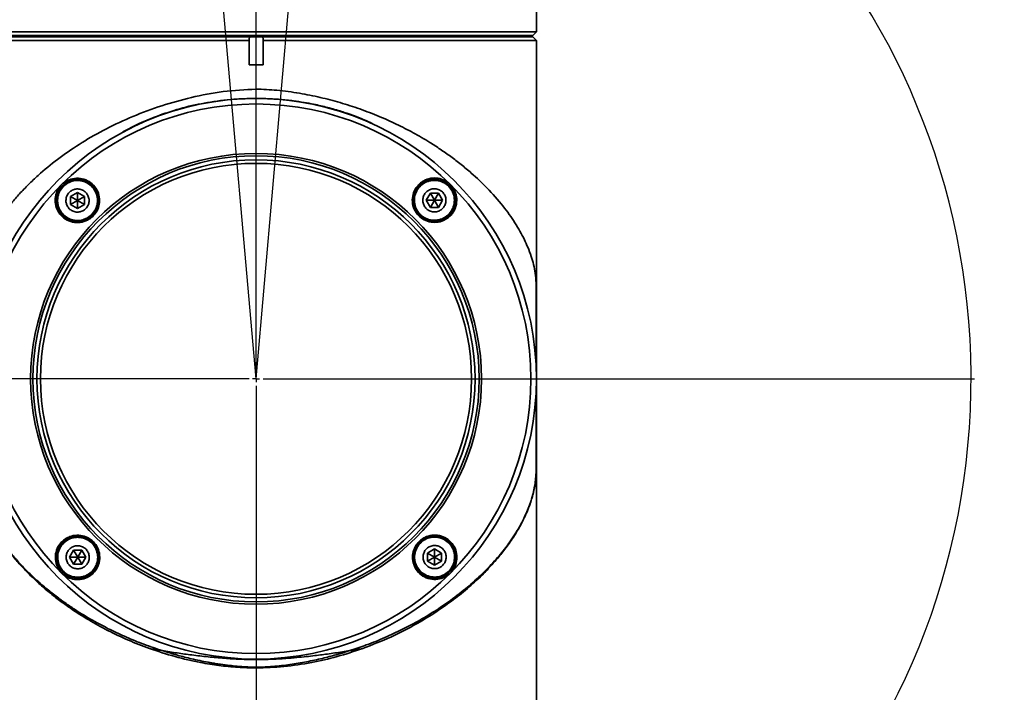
# Model space of a CAD drawing. Header units: millimetres. Extents: x 0 to 4200, y 0 to 2974.
# Tile 27 of 40: x 2157 to 2297, y 1663 to 1759. Entities that reach past the tile are written whole.
import ezdxf

# ---------------------------------------------------------------- set-up
doc = ezdxf.new("R2010")
doc.units = ezdxf.units.MM
doc.header["$LTSCALE"] = 10
doc.linetypes.add('CENTERX2', pattern=[20.32, 12.7, -2.54, 2.54, -2.54])
doc.layers.get('0').update_dxf_attribs({"lineweight": 18})
doc.layers.add('中心线层', color=6, linetype='CENTERX2', lineweight=25)
doc.layers.add('标注层', color=150, linetype='Continuous', lineweight=18)
doc.styles.add('SLDTEXTSTYLE1', font='txt')
doc.dimstyles.new('SLDDIMSTYLE0', dxfattribs={"dimtxt": 35, "dimasz": 40, "dimexe": 0, "dimexo": 0.0625, "dimgap": 8.75, "dimtad": 0, "dimtih": 1, "dimtoh": 1, "dimrnd": 1e-09, "dimzin": 12, "dimdsep": 46, "dimtxsty": 'SLDTEXTSTYLE1', "dimcen": 0, "dimdle": 80, "dimadec": 0, "dimazin": 3, "dimtfac": 1, "dimtdec": 3, "dimtofl": 0, "dimtmove": 0, "dimatfit": 3, "dimfxl": 1, "dimfrac": 2, "dimtolj": 1, "dimarcsym": 0})

# ---------------------------------------------------------------- blocks, each defined once
blk = doc.blocks.new('*X31')
at = {"layer": '标注层'}
blk.add_hatch(color=256, dxfattribs=at).paths.add_polyline_path([(3776.21, 2323.6), (3812.21, 2341.73), (3806.64, 2350.04)], flags=0)
for p, q in [((3776.21, 2323.6), (3897.88, 2405.22)), ((3897.88, 2405.22), (4028.05, 2405.22))]:
    blk.add_line(p, q, dxfattribs=at)
at = {"layer": '标注层', "char_height": 35, "attachment_point": 1, "style": 'SLDTEXTSTYLE1'}
for s, insert, width in [('%%C', (3907.88, 2450.34), 46.9274), ('1844', (3946.57, 2450.34), 185.3631)]:
    blk.add_mtext(s, dxfattribs=dict(at, insert=insert, width=width))
blk = doc.blocks.new('*X32')
at = {"layer": '标注层'}
blk.add_hatch(color=256, dxfattribs=at).paths.add_polyline_path([(2153.31, 1802.91), (2143.37, 1841.98), (2134.06, 1838.33)], flags=0)
for p, q in [((2019.79, 2143.54), (1909.99, 2143.54)), ((2153.31, 1802.91), (2019.79, 2143.54))]:
    blk.add_line(p, q, dxfattribs=at)
at = {"layer": '标注层', "char_height": 35, "attachment_point": 1, "style": 'SLDTEXTSTYLE1'}
for s, insert, width in [('%%C', (1909.99, 2188.66), 46.9274), ('204', (1948.69, 2188.66), 141.5642)]:
    blk.add_mtext(s, dxfattribs=dict(at, insert=insert, width=width))
blk = doc.blocks.new('SW_CENTERMARKSYMBOL_4')
at = {"layer": '中心线层', "color": 0}
for p, q in [((0, 1), (0, 102.5)), ((-1, 0), (-102.5, 0)), ((0, 0), (-0.5, 0)), ((0, 0), (0, 0.5)), ((0, 0), (0, -0.5)), ((0, 0), (0.5, 0)), ((1, 0), (102.5, 0)), ((0, -1), (0, -171.05))]:
    blk.add_line(p, q, dxfattribs=at)

msp = doc.modelspace()

# ---------------------------------------------------------------- linework, layer by layer
at = {"color": 7, "linetype": 'Continuous', "lineweight": 35}
for p, q in [((2230.527, 1757.452), (2230.527, 1760.95)), ((2150.552, 1757.452), (2230.527, 1757.452)), ((2230.028, 1756.952), (2230.339, 1757.265)), ((2230.339, 1757.265), (2230.527, 1757.452)), ((2189.534, 1756.247), (2150.552, 1756.247)), ((2151.051, 1756.952), (2230.028, 1756.952)), ((2151.051, 1756.95), (2230.028, 1756.95)), ((2189.584, 1756.75), (2151.051, 1756.75)), ((2189.584, 1756.747), (2151.051, 1756.747)), ((2189.534, 1756.435), (2189.584, 1756.747)), ((2189.534, 1756.247), (2189.534, 1756.435)), ((2189.534, 1752.75), (2189.534, 1756.247)), ((2189.584, 1756.747), (2189.584, 1756.75)), ((2189.584, 1756.75), (2191.495, 1756.75)), ((2191.495, 1756.75), (2191.495, 1756.747)), ((2230.039, 1756.75), (2191.495, 1756.75)), ((2191.495, 1756.747), (2191.544, 1756.435)), ((2230.039, 1756.747), (2191.495, 1756.747)), ((2191.544, 1756.435), (2191.544, 1756.247)), ((2191.544, 1756.247), (2191.544, 1752.75)), ((2230.539, 1756.247), (2191.544, 1756.247)), ((2228.039, 1756.75), (2228.039, 1756.95)), ((2230.028, 1756.95), (2230.028, 1756.952)), ((2230.039, 1756.747), (2230.039, 1756.75)), ((2230.539, 1756.247), (2230.039, 1756.747)), ((2230.539, 1707.95), (2230.539, 1756.247)), ((2189.534, 1752.75), (2191.544, 1752.75)), ((2165.069, 1734.546), (2164.069, 1733.968)), ((2164.069, 1733.968), (2164.069, 1732.814)), ((2164.069, 1733.968), (2165.069, 1733.391)), ((2164.069, 1732.814), (2165.069, 1733.391)), ((2166.069, 1733.968), (2165.069, 1734.546)), ((2165.069, 1734.546), (2165.069, 1733.391)), ((2166.069, 1733.968), (2165.069, 1733.391)), ((2165.069, 1732.236), (2165.069, 1733.391)), ((2165.069, 1733.391), (2166.069, 1732.814)), ((2166.069, 1732.814), (2166.069, 1733.968)), ((2215.403, 1734.421), (2214.826, 1733.421)), ((2214.826, 1733.421), (2215.403, 1732.421)), ((2214.826, 1733.421), (2215.98, 1733.421)), ((2216.558, 1734.421), (2215.403, 1734.421)), ((2215.403, 1734.421), (2215.98, 1733.421)), ((2215.98, 1733.421), (2215.403, 1732.421)), ((2216.558, 1734.421), (2215.98, 1733.421)), ((2216.558, 1732.421), (2215.98, 1733.421)), ((2217.135, 1733.421), (2215.98, 1733.421)), ((2217.135, 1733.421), (2216.558, 1734.421)), ((2216.558, 1732.421), (2217.135, 1733.421)), ((2164.069, 1732.814), (2165.069, 1732.236)), ((2165.069, 1732.236), (2166.069, 1732.814)), ((2215.403, 1732.421), (2216.558, 1732.421)), ((2230.533, 1717.618), (2230.532, 1716.679)), ((2230.529, 1715.119), (2230.529, 1715.117)), ((2230.529, 1708.883), (2230.529, 1714.951)), ((2230.529, 1708.883), (2230.529, 1708.864)), ((2230.529, 1707.036), (2230.529, 1700.783)), ((2230.529, 1700.781), (2230.529, 1707.026)), ((2230.539, 1655.452), (2230.539, 1707.95)), ((2230.529, 1700.781), (2230.529, 1700.783)), ((2230.532, 1699.188), (2230.533, 1698.278)), ((2164.521, 1683.479), (2163.944, 1682.479)), ((2165.676, 1683.479), (2164.521, 1683.479)), ((2164.521, 1683.479), (2165.098, 1682.479)), ((2165.098, 1682.479), (2165.676, 1683.479)), ((2166.253, 1682.479), (2165.676, 1683.479)), ((2216.01, 1683.664), (2215.01, 1683.086)), ((2215.01, 1683.086), (2215.01, 1681.932)), ((2216.01, 1682.509), (2215.01, 1683.086)), ((2217.01, 1683.086), (2216.01, 1683.664)), ((2216.01, 1683.664), (2216.01, 1682.509)), ((2217.01, 1683.086), (2216.01, 1682.509)), ((2217.01, 1681.932), (2217.01, 1683.086)), ((2163.944, 1682.479), (2164.521, 1681.479)), ((2163.944, 1682.479), (2165.098, 1682.479)), ((2164.521, 1681.479), (2165.098, 1682.479)), ((2164.521, 1681.479), (2165.676, 1681.479)), ((2165.676, 1681.479), (2165.098, 1682.479)), ((2166.253, 1682.479), (2165.098, 1682.479)), ((2165.676, 1681.479), (2166.253, 1682.479)), ((2215.01, 1681.932), (2216.01, 1682.509)), ((2215.01, 1681.932), (2216.01, 1681.354)), ((2217.01, 1681.932), (2216.01, 1682.509)), ((2216.01, 1681.354), (2216.01, 1682.509)), ((2216.01, 1681.354), (2217.01, 1681.932))]:
    msp.add_line(p, q, dxfattribs=at)
for radius in [40, 39.22, 32.164, 31.833, 31.25, 30.75]:
    msp.add_circle((2190.539, 1707.95), radius, dxfattribs=at)
for start, end in [(0, 180), (180, 270)]:
    msp.add_arc((2190.539, 1707.95), 40, start, end, dxfattribs=at)
for points, knots in [([(2190.539, 1749.292), (2188.973, 1749.207), (2185.84, 1749.038), (2181.329, 1748.158), (2177.005, 1746.95), (2172.942, 1745.443), (2169.138, 1743.666), (2165.672, 1741.692), (2162.541, 1739.562), (2160.165, 1737.641), (2158.389, 1736.004), (2157.097, 1734.691), (2155.889, 1733.329), (2154.797, 1731.955), (2153.764, 1730.488), (2152.93, 1729.116), (2152.305, 1727.917), (2151.89, 1727.016), (2151.544, 1726.172), (2151.245, 1725.327), (2150.95, 1724.302), (2150.711, 1723.16), (2150.601, 1722.113), (2150.567, 1721.192), (2150.552, 1720.548), (2150.542, 1719.258), (2150.543, 1717.683), (2150.546, 1716.13), (2150.548, 1715.357), (2150.55, 1714.951)], [0, 0, 0, 0, 3.7074856, 7.4161876, 10.9937524, 14.737078, 18.4219836, 22.1138214, 25.8088288, 29.4978701, 31.5570099, 33.6351001, 35.676122, 37.8786385, 39.9663477, 42.4128559, 44.1622978, 45.4698033, 46.5836319, 48.0968851, 49.431651, 51.3758997, 53.3904318, 53.8698903, 54.3168072, 55.2403649, 57.0891204, 57.9686222, 58.9443972, 58.9443972, 58.9443972, 58.9443972]), ([(2230.529, 1714.951), (2230.531, 1715.836), (2230.536, 1717.368), (2230.535, 1719.146), (2230.53, 1720.152), (2230.521, 1720.86), (2230.491, 1721.933), (2230.383, 1723.042), (2230.146, 1724.244), (2229.797, 1725.465), (2229.353, 1726.649), (2228.633, 1728.241), (2227.529, 1730.216), (2225.759, 1732.692), (2223.664, 1735.072), (2221.595, 1737.039), (2219.827, 1738.52), (2218.349, 1739.652), (2216.855, 1740.704), (2215.088, 1741.849), (2213.014, 1743.06), (2210.602, 1744.297), (2208.062, 1745.438), (2205.387, 1746.47), (2202.571, 1747.378), (2199.694, 1748.142), (2196.68, 1748.739), (2193.614, 1749.179), (2191.532, 1749.256), (2190.539, 1749.292)], [0, 0, 0, 0, 2.1219739, 3.6755657, 4.1454055, 4.5998643, 5.5239371, 7.370825, 9.2173063, 11.0654646, 13.0916599, 14.7545885, 18.445809, 22.1196127, 26.1135469, 29.4802588, 31.4547818, 33.3421926, 35.142904, 36.8572594, 39.4151592, 41.8614886, 44.1986412, 46.7372211, 49.1981475, 51.5864061, 54.0185567, 56.5961241, 58.946036, 58.946036, 58.946036, 58.946036]), ([(2177.155, 1745.704), (2178.274, 1746.066), (2180.506, 1746.788), (2184.087, 1747.508), (2186.864, 1747.822), (2188.748, 1747.923), (2189.625, 1747.951), (2190.464, 1747.96), (2191.304, 1747.954), (2192.183, 1747.929), (2192.82, 1747.897), (2193.407, 1747.86), (2194.337, 1747.793), (2195.739, 1747.645), (2197.347, 1747.405), (2198.972, 1747.103), (2200.765, 1746.683), (2202.338, 1746.247), (2203.232, 1745.932), (2203.474, 1745.847)], [0, 0, 0, 0, 3.6032466, 7.1871762, 10.9730591, 11.8997612, 12.7629344, 13.5633046, 14.3734218, 15.2377234, 16.1570709, 16.2581077, 16.9790776, 18.9204281, 20.4426312, 21.8361812, 23.8865124, 26.0123906, 26.8036149, 26.8036149, 26.8036149, 26.8036149]), ([(2177.155, 1745.704), (2177.155, 1745.704), (2177.154, 1745.704), (2177.154, 1745.703), (2177.152, 1745.703), (2177.143, 1745.699), (2177.111, 1745.686), (2176.983, 1745.632), (2176.687, 1745.509), (2176.112, 1745.269), (2175.632, 1745.071), (2175.327, 1744.945)], [0, 0, 0, 0, 0.0001965, 0.0005893, 0.002066, 0.00736, 0.0276932, 0.1072713, 0.4219841, 0.9895937, 1.9786046, 1.9786046, 1.9786046, 1.9786046]), ([(2162.808, 1735.649), (2162.702, 1735.532), (2162.381, 1735.181), (2161.997, 1734.434), (2161.822, 1733.418), (2161.995, 1732.362), (2162.511, 1731.412), (2163.323, 1730.677), (2164.346, 1730.255), (2165.453, 1730.204), (2166.483, 1730.521), (2167.185, 1731.032), (2167.712, 1731.645), (2168.102, 1732.384), (2168.275, 1733.398), (2168.106, 1734.452), (2167.591, 1735.406), (2166.775, 1736.145), (2165.749, 1736.567), (2164.644, 1736.616), (2163.777, 1736.349), (2163.256, 1736.031), (2162.992, 1735.825), (2162.87, 1735.708), (2162.808, 1735.649)], [0, 0, 0, 0, 0.468107, 1.4127177, 2.4512477, 3.5047543, 4.5799508, 5.6753913, 6.7808405, 7.8795018, 8.9552152, 9.9418507, 10.4099867, 11.354735, 12.3880811, 13.4438309, 14.5269507, 15.6289207, 16.733356, 17.824204, 18.8927962, 19.3832868, 19.6343674, 19.8871893, 19.8871893, 19.8871893, 19.8871893]), ([(2167.191, 1731.271), (2167.075, 1731.165), (2166.722, 1730.844), (2165.986, 1730.482), (2165.009, 1730.337), (2164.016, 1730.521), (2163.122, 1731.031), (2162.44, 1731.824), (2162.064, 1732.809), (2162.045, 1733.859), (2162.362, 1734.797), (2162.791, 1735.372), (2163.293, 1735.836), (2163.915, 1736.216), (2164.87, 1736.437), (2165.863, 1736.342), (2166.791, 1735.917), (2167.537, 1735.198), (2168.004, 1734.259), (2168.124, 1733.212), (2167.883, 1732.196), (2167.485, 1731.573), (2167.221, 1731.302), (2167.191, 1731.271)], [0, 0, 0, 0, 0.4677156, 1.4127314, 2.3876452, 3.3881852, 4.4182095, 5.467558, 6.51808, 7.5526394, 8.5626355, 9.4147016, 9.6479899, 10.5928769, 11.5374575, 12.5295175, 13.5439154, 14.5813515, 15.6326996, 16.6806488, 17.7063904, 18.7006827, 18.8282989, 18.8282989, 18.8282989, 18.8282989]), ([(2162.219, 1733.391), (2162.231, 1733.59), (2162.263, 1734.108), (2162.591, 1734.902), (2163.227, 1735.637), (2164.075, 1736.12), (2165.034, 1736.295), (2165.998, 1736.143), (2166.856, 1735.68), (2167.513, 1734.96), (2167.856, 1734.153), (2167.942, 1733.413), (2167.864, 1732.674), (2167.55, 1731.88), (2166.91, 1731.145), (2166.062, 1730.662), (2165.103, 1730.487), (2164.14, 1730.639), (2163.28, 1731.102), (2162.627, 1731.822), (2162.271, 1732.629), (2162.234, 1733.17), (2162.219, 1733.391)], [0, 0, 0, 0, 0.5978462, 1.557909, 2.5179486, 3.4780243, 4.4380768, 5.3981372, 6.3581991, 7.3182358, 8.2782795, 8.9434438, 9.54129, 10.5013459, 11.4613911, 12.4214669, 13.3815193, 14.3415207, 15.3015826, 16.2616596, 17.2217033, 17.8868676, 17.8868676, 17.8868676, 17.8868676]), ([(2213.595, 1735.506), (2213.501, 1735.385), (2213.214, 1735.02), (2212.881, 1734.248), (2212.776, 1733.201), (2213.047, 1732.134), (2213.647, 1731.232), (2214.495, 1730.588), (2215.497, 1730.254), (2216.558, 1730.261), (2217.583, 1730.622), (2218.277, 1731.186), (2218.776, 1731.858), (2219.118, 1732.623), (2219.223, 1733.67), (2218.958, 1734.735), (2218.362, 1735.639), (2217.513, 1736.289), (2216.504, 1736.627), (2215.439, 1736.619), (2214.591, 1736.319), (2214.068, 1735.965), (2213.824, 1735.748), (2213.69, 1735.613), (2213.627, 1735.542), (2213.595, 1735.506)], [0, 0, 0, 0, 0.467908, 1.4112166, 2.5111519, 3.5910061, 4.6419438, 5.6715376, 6.6986211, 7.7422611, 8.8130195, 9.9415431, 10.4094544, 11.3528939, 12.4453515, 13.5176543, 14.5679643, 15.6043143, 16.6388478, 17.684007, 18.7486668, 19.3091237, 19.5971076, 19.7421195, 19.8874152, 19.8874152, 19.8874152, 19.8874152]), ([(2218.103, 1731.301), (2217.989, 1731.197), (2217.647, 1730.885), (2216.913, 1730.514), (2215.909, 1730.36), (2214.882, 1730.566), (2214, 1731.093), (2213.352, 1731.865), (2212.992, 1732.794), (2212.948, 1733.793), (2213.211, 1734.684), (2213.558, 1735.213), (2213.779, 1735.46), (2213.937, 1735.625), (2214.318, 1735.952), (2215.046, 1736.329), (2216.051, 1736.48), (2217.073, 1736.277), (2217.956, 1735.752), (2218.608, 1734.978), (2218.971, 1734.042), (2219.012, 1733.037), (2218.743, 1732.147), (2218.379, 1731.59), (2218.153, 1731.353), (2218.103, 1731.301)], [0, 0, 0, 0, 0.4674044, 1.4103269, 2.458826, 3.4872794, 4.484498, 5.4563318, 6.4221236, 7.403411, 8.4131978, 9.1953901, 9.3098501, 9.4245102, 9.8918988, 10.8349487, 11.8760327, 12.8954576, 13.8904873, 14.8687677, 15.8432331, 16.8274337, 17.8317555, 18.6091185, 18.8297028, 18.8297028, 18.8297028, 18.8297028]), ([(2215.98, 1736.271), (2216.179, 1736.258), (2216.697, 1736.226), (2217.491, 1735.899), (2218.227, 1735.263), (2218.71, 1734.414), (2218.885, 1733.455), (2218.732, 1732.492), (2218.27, 1731.633), (2217.549, 1730.976), (2216.743, 1730.634), (2216.003, 1730.547), (2215.263, 1730.625), (2214.47, 1730.94), (2213.734, 1731.579), (2213.251, 1732.427), (2213.076, 1733.386), (2213.228, 1734.349), (2213.691, 1735.209), (2214.411, 1735.862), (2215.218, 1736.218), (2215.759, 1736.255), (2215.98, 1736.271)], [0, 0, 0, 0, 0.597847, 1.5579251, 2.5179575, 3.4780073, 4.4380624, 5.3981178, 6.358159, 7.3182328, 8.2782883, 8.9434517, 9.5412994, 10.5013219, 11.4613996, 12.4214493, 13.3814937, 14.3415397, 15.3016093, 16.261639, 17.2216915, 17.8868549, 17.8868549, 17.8868549, 17.8868549]), ([(2163.419, 1733.391), (2163.437, 1733.576), (2163.473, 1733.948), (2163.758, 1734.441), (2164.177, 1734.817), (2164.7, 1735.031), (2165.263, 1735.061), (2165.805, 1734.903), (2166.264, 1734.573), (2166.588, 1734.112), (2166.706, 1733.691), (2166.728, 1733.264), (2166.655, 1732.834), (2166.382, 1732.341), (2165.96, 1731.965), (2165.438, 1731.75), (2164.874, 1731.721), (2164.332, 1731.879), (2163.873, 1732.208), (2163.55, 1732.67), (2163.428, 1733.091), (2163.421, 1733.333), (2163.419, 1733.391)], [0, 0, 0, 0, 0.5558804, 1.1117825, 1.6676443, 2.2235328, 2.7794147, 3.3353188, 3.8912268, 4.4471168, 5.0029953, 5.1771974, 5.7330878, 6.28899, 6.8448468, 7.4007353, 7.9566176, 8.5125217, 9.0684297, 9.6242853, 10.1801801, 10.354379, 10.354379, 10.354379, 10.354379]), ([(2215.98, 1735.071), (2216.166, 1735.052), (2216.537, 1735.016), (2217.031, 1734.731), (2217.406, 1734.313), (2217.621, 1733.79), (2217.651, 1733.226), (2217.492, 1732.684), (2217.163, 1732.225), (2216.701, 1731.901), (2216.281, 1731.783), (2215.854, 1731.761), (2215.423, 1731.834), (2214.93, 1732.108), (2214.554, 1732.529), (2214.34, 1733.051), (2214.31, 1733.615), (2214.469, 1734.157), (2214.798, 1734.616), (2215.26, 1734.939), (2215.68, 1735.061), (2215.922, 1735.069), (2215.98, 1735.071)], [0, 0, 0, 0, 0.5558853, 1.1117729, 1.6676874, 2.2235786, 2.7794679, 3.3353505, 3.8912532, 4.4471633, 5.0030304, 5.177245, 5.7331303, 6.2890179, 6.8448926, 7.4007839, 7.9566657, 8.5125554, 9.0684582, 9.6243193, 10.1802439, 10.3543988, 10.3543988, 10.3543988, 10.3543988]), ([(2230.524, 1709.088), (2230.523, 1709.288), (2230.522, 1709.681), (2230.521, 1710.721), (2230.52, 1711.901), (2230.519, 1713.406), (2230.519, 1714.986), (2230.519, 1716.687), (2230.519, 1718.306), (2230.519, 1719.751), (2230.519, 1720.674), (2230.519, 1720.883)], [0, 0, 0, 0, 1.6164758, 3.1833508, 4.5704045, 5.7848372, 7.7014164, 8.6735489, 9.8619867, 11.3575274, 11.7945771, 11.7945771, 11.7945771, 11.7945771]), ([(2230.516, 1695.45), (2230.516, 1696.421), (2230.516, 1698.405), (2230.517, 1700.938), (2230.517, 1702.905), (2230.518, 1704.272), (2230.516, 1705.143), (2230.512, 1705.459), (2230.502, 1705.395), (2230.501, 1705.385)], [0, 0, 0, 0, 2.0744264, 4.2427609, 6.0504722, 7.5145071, 8.7005227, 9.7926583, 9.9828909, 9.9828909, 9.9828909, 9.9828909]), ([(2150.55, 1700.796), (2150.548, 1700.168), (2150.545, 1698.909), (2150.545, 1697.297), (2150.553, 1696.064), (2150.572, 1694.945), (2150.637, 1693.694), (2150.812, 1692.418), (2151.124, 1691.084), (2151.588, 1689.69), (2152.197, 1688.278), (2153.033, 1686.677), (2154.05, 1685.056), (2155.264, 1683.422), (2156.532, 1681.919), (2157.888, 1680.484), (2159.375, 1679.081), (2160.862, 1677.811), (2162.324, 1676.674), (2163.736, 1675.664), (2165.429, 1674.545), (2167.396, 1673.367), (2169.721, 1672.14), (2172.065, 1671.052), (2174.53, 1670.041), (2176.277, 1669.453), (2177.155, 1669.158)], [0, 0, 0, 0, 1.4223533, 2.8477692, 3.5630403, 4.2735722, 5.6871449, 7.5141022, 9.3229338, 11.3294912, 13.5766816, 15.4610045, 18.2547292, 20.5965995, 22.5761125, 24.8511426, 26.9651261, 28.9179115, 30.710466, 32.3445058, 33.82227, 36.3063133, 38.475458, 40.6251162, 42.8010739, 45.0017106, 45.0017106, 45.0017106, 45.0017106]), ([(2175.327, 1669.462), (2174.318, 1669.846), (2172.241, 1670.636), (2169.356, 1672.018), (2166.571, 1673.56), (2164.323, 1675.005), (2162.477, 1676.334), (2160.992, 1677.501), (2159.618, 1678.684), (2158.342, 1679.883), (2157.155, 1681.1), (2156.174, 1682.208), (2155.364, 1683.203), (2154.693, 1684.085), (2153.999, 1685.075), (2153.271, 1686.221), (2152.7, 1687.243), (2152.288, 1688.075), (2151.874, 1688.967), (2151.464, 1690.003), (2151.118, 1691.124), (2150.894, 1692.049), (2150.728, 1692.976), (2150.612, 1694.049), (2150.566, 1695.171), (2150.551, 1696.262), (2150.545, 1697.371), (2150.545, 1698.905), (2150.548, 1700.11), (2150.55, 1700.783)], [0, 0, 0, 0, 2.5959741, 5.3409112, 7.9961272, 10.8334567, 12.5358173, 14.341048, 16.249565, 17.8974709, 19.6766155, 21.5871037, 22.6977643, 23.9583959, 25.368972, 26.9294955, 28.8462764, 29.7222854, 30.4740305, 32.6751447, 34.160529, 35.2640275, 36.5547623, 37.9099694, 39.2422447, 39.8986764, 40.5805103, 41.773837, 43.2832511, 43.2832511, 43.2832511, 43.2832511]), ([(2203.924, 1669.158), (2204.712, 1669.422), (2206.426, 1669.995), (2208.909, 1671.003), (2211.344, 1672.132), (2213.704, 1673.38), (2216.02, 1674.767), (2218.414, 1676.397), (2220.605, 1678.111), (2222.712, 1679.997), (2224.248, 1681.583), (2225.401, 1682.929), (2226.118, 1683.834), (2226.82, 1684.789), (2227.557, 1685.886), (2228.162, 1686.913), (2228.673, 1687.883), (2229.074, 1688.719), (2229.538, 1689.837), (2229.941, 1691.039), (2230.257, 1692.371), (2230.411, 1693.459), (2230.48, 1694.428), (2230.51, 1695.155), (2230.525, 1695.998), (2230.533, 1697.241), (2230.534, 1698.877), (2230.53, 1700.156), (2230.529, 1700.796)], [0, 0, 0, 0, 1.97343, 4.2909218, 6.5496382, 8.7155715, 11.2007967, 13.7728783, 16.7662405, 19.2838711, 22.3839359, 23.8290314, 25.1931534, 26.3395841, 27.9877227, 29.9554676, 30.7809492, 32.1838816, 33.5859477, 35.6393936, 37.4081403, 39.2363265, 39.9496882, 40.6677778, 41.3885388, 42.1081866, 43.5534149, 45.0020684, 45.0020684, 45.0020684, 45.0020684]), ([(2230.529, 1700.783), (2230.53, 1700.309), (2230.533, 1699.43), (2230.534, 1698.193), (2230.532, 1697.129), (2230.527, 1696.197), (2230.515, 1695.391), (2230.492, 1694.666), (2230.454, 1694.012), (2230.395, 1693.382), (2230.316, 1692.796), (2230.219, 1692.249), (2230.113, 1691.754), (2229.99, 1691.258), (2229.837, 1690.721), (2229.585, 1689.949), (2229.266, 1689.122), (2228.937, 1688.385), (2228.675, 1687.838), (2228.37, 1687.236), (2227.935, 1686.451), (2227.396, 1685.564), (2226.814, 1684.689), (2226.214, 1683.855), (2225.62, 1683.085), (2224.684, 1681.942), (2223.36, 1680.485), (2221.442, 1678.645), (2219.358, 1676.895), (2216.737, 1674.967), (2213.603, 1673.009), (2209.853, 1671.054), (2207.11, 1669.989), (2205.751, 1669.462)], [0, 0, 0, 0, 1.0627524, 1.9752935, 2.7482007, 3.4281325, 4.1058306, 4.7400657, 5.4618025, 6.1866084, 6.984085, 7.7055066, 8.3921607, 9.0280684, 9.787307, 10.6698978, 12.3309252, 13.3340987, 13.8270599, 14.668109, 15.9018921, 17.1710557, 18.4478099, 19.6369183, 20.7383967, 21.7522363, 24.554846, 27.0690225, 29.9033702, 32.5301499, 36.1939998, 39.7716376, 43.2829115, 43.2829115, 43.2829115, 43.2829115]), ([(2230.529, 1700.499), (2230.53, 1700.242), (2230.532, 1699.808), (2230.532, 1699.368), (2230.532, 1699.188)], [0, 0, 0, 0, 0.7743167, 1.3105539, 1.3105539, 1.3105539, 1.3105539]), ([(2163.01, 1684.862), (2162.898, 1684.756), (2162.56, 1684.438), (2162.116, 1683.725), (2161.855, 1682.705), (2161.963, 1681.607), (2162.426, 1680.621), (2163.178, 1679.853), (2164.131, 1679.376), (2165.185, 1679.234), (2166.248, 1679.447), (2167.011, 1679.904), (2167.599, 1680.494), (2168.048, 1681.202), (2168.303, 1682.226), (2168.191, 1683.326), (2167.722, 1684.311), (2166.968, 1685.074), (2166.02, 1685.544), (2164.973, 1685.685), (2164.099, 1685.511), (2163.537, 1685.239), (2163.227, 1685.039), (2163.083, 1684.921), (2163.01, 1684.862)], [0, 0, 0, 0, 0.467925, 1.4112406, 2.5108005, 3.5929272, 4.6521057, 5.693092, 6.7267592, 7.7660727, 8.8216979, 9.942033, 10.4100055, 11.3532213, 12.4577952, 13.5482722, 14.611546, 15.6483851, 16.6739614, 17.708642, 18.7675141, 19.3189707, 19.6021038, 19.8873454, 19.8873454, 19.8873454, 19.8873454]), ([(2213.789, 1684.728), (2213.682, 1684.611), (2213.361, 1684.26), (2212.979, 1683.514), (2212.803, 1682.502), (2212.973, 1681.448), (2213.488, 1680.494), (2214.304, 1679.755), (2215.33, 1679.333), (2216.435, 1679.284), (2217.463, 1679.6), (2218.164, 1680.109), (2218.693, 1680.724), (2219.083, 1681.464), (2219.257, 1682.483), (2219.083, 1683.538), (2218.568, 1684.488), (2217.755, 1685.223), (2216.733, 1685.645), (2215.626, 1685.696), (2214.756, 1685.428), (2214.235, 1685.108), (2213.972, 1684.903), (2213.85, 1684.786), (2213.789, 1684.728)], [0, 0, 0, 0, 0.4681244, 1.4128641, 2.4462264, 3.5019489, 4.5850867, 5.6870225, 6.7914705, 7.8823222, 8.950904, 9.9416271, 10.4097281, 11.3543514, 12.3928523, 13.4464035, 14.5215748, 15.6169908, 16.7224527, 17.821117, 18.8968207, 19.3852507, 19.6353324, 19.8871428, 19.8871428, 19.8871428, 19.8871428]), ([(2218.132, 1680.389), (2218.016, 1680.283), (2217.663, 1679.962), (2216.925, 1679.599), (2215.944, 1679.454), (2214.95, 1679.642), (2214.061, 1680.152), (2213.382, 1680.941), (2213.006, 1681.923), (2212.986, 1682.975), (2213.304, 1683.916), (2213.733, 1684.491), (2214.234, 1684.954), (2214.856, 1685.334), (2215.809, 1685.555), (2216.801, 1685.461), (2217.733, 1685.036), (2218.482, 1684.312), (2218.948, 1683.368), (2219.064, 1682.322), (2218.823, 1681.31), (2218.426, 1680.69), (2218.162, 1680.42), (2218.132, 1680.389)], [0, 0, 0, 0, 0.4676679, 1.41253, 2.3927424, 3.390137, 4.4111915, 5.4537419, 6.5061198, 7.5496737, 8.5670753, 9.4144844, 9.6477765, 10.5928558, 11.5374439, 12.5304901, 13.5530318, 14.5988155, 15.6509049, 16.6910314, 17.707848, 18.7006881, 18.8282984, 18.8282984, 18.8282984, 18.8282984]), ([(2167.221, 1680.359), (2167.169, 1680.309), (2167.006, 1680.153), (2166.573, 1679.836), (2165.82, 1679.511), (2164.808, 1679.433), (2163.806, 1679.708), (2162.965, 1680.291), (2162.369, 1681.106), (2162.072, 1682.065), (2162.101, 1683.071), (2162.43, 1683.946), (2162.84, 1684.477), (2163.14, 1684.756), (2163.5, 1685.043), (2164.128, 1685.37), (2165.092, 1685.534), (2166.09, 1685.373), (2166.994, 1684.877), (2167.67, 1684.128), (2168.064, 1683.211), (2168.139, 1682.219), (2167.896, 1681.196), (2167.454, 1680.648), (2167.221, 1680.359)], [0, 0, 0, 0, 0.2196552, 0.6870032, 1.6301738, 2.6670391, 3.6810841, 4.6717237, 5.6480142, 6.6234009, 7.6110873, 8.6202908, 9.4048858, 9.6339225, 9.8671351, 10.8100254, 11.7533332, 12.7833362, 13.7838932, 14.7576729, 15.7229641, 16.7016883, 17.7081326, 18.8267605, 18.8267605, 18.8267605, 18.8267605]), ([(2165.098, 1679.629), (2164.899, 1679.642), (2164.381, 1679.674), (2163.588, 1680.001), (2162.852, 1680.637), (2162.369, 1681.486), (2162.194, 1682.445), (2162.346, 1683.408), (2162.809, 1684.267), (2163.529, 1684.924), (2164.336, 1685.266), (2165.076, 1685.352), (2165.815, 1685.275), (2166.609, 1684.96), (2167.345, 1684.32), (2167.828, 1683.473), (2168.003, 1682.514), (2167.85, 1681.551), (2167.388, 1680.691), (2166.667, 1680.038), (2165.861, 1679.682), (2165.32, 1679.645), (2165.098, 1679.629)], [0, 0, 0, 0, 0.5978477, 1.5578647, 2.5179521, 3.4780019, 4.4380462, 5.3980848, 6.3581609, 7.3181855, 8.2782409, 8.9434043, 9.5412521, 10.5013274, 11.4613599, 12.4214522, 13.3814965, 14.3415445, 15.3015922, 16.261661, 17.2216614, 17.8868833, 17.8868833, 17.8868833, 17.8868833]), ([(2165.098, 1680.829), (2164.913, 1680.847), (2164.542, 1680.884), (2164.048, 1681.168), (2163.672, 1681.587), (2163.458, 1682.11), (2163.428, 1682.674), (2163.587, 1683.216), (2163.916, 1683.675), (2164.378, 1683.999), (2164.798, 1684.117), (2165.225, 1684.139), (2165.655, 1684.066), (2166.149, 1683.792), (2166.524, 1683.371), (2166.739, 1682.848), (2166.769, 1682.285), (2166.61, 1681.743), (2166.281, 1681.284), (2165.819, 1680.961), (2165.399, 1680.839), (2165.156, 1680.831), (2165.098, 1680.829)], [0, 0, 0, 0, 0.5558854, 1.1117802, 1.6676494, 2.2235407, 2.7794225, 3.3353123, 3.8912211, 4.447078, 5.0030046, 5.1771596, 5.7330449, 6.2889325, 6.8448526, 7.4007439, 7.9566258, 8.5125155, 9.0684122, 9.6242777, 10.1802043, 10.3544189, 10.3544189, 10.3544189, 10.3544189]), ([(2218.86, 1682.509), (2218.848, 1682.31), (2218.815, 1681.792), (2218.488, 1680.998), (2217.852, 1680.263), (2217.004, 1679.78), (2216.044, 1679.605), (2215.081, 1679.757), (2214.223, 1680.22), (2213.565, 1680.94), (2213.223, 1681.747), (2213.137, 1682.487), (2213.214, 1683.226), (2213.529, 1684.02), (2214.169, 1684.755), (2215.016, 1685.238), (2215.976, 1685.413), (2216.939, 1685.261), (2217.798, 1684.798), (2218.451, 1684.078), (2218.807, 1683.271), (2218.845, 1682.73), (2218.86, 1682.509)], [0, 0, 0, 0, 0.5978462, 1.557902, 2.5179359, 3.4780191, 4.4380688, 5.3981292, 6.358184, 7.3182207, 8.2782644, 8.9434287, 9.5412749, 10.5013446, 11.4613785, 12.421406, 13.3814584, 14.3415188, 15.3015772, 16.2616138, 17.2216809, 17.8868601, 17.8868601, 17.8868601, 17.8868601]), ([(2217.66, 1682.509), (2217.642, 1682.323), (2217.605, 1681.952), (2217.321, 1681.458), (2216.902, 1681.083), (2216.379, 1680.868), (2215.815, 1680.839), (2215.273, 1680.997), (2214.815, 1681.326), (2214.49, 1681.788), (2214.373, 1682.209), (2214.35, 1682.636), (2214.423, 1683.066), (2214.697, 1683.559), (2215.119, 1683.935), (2215.641, 1684.15), (2216.205, 1684.179), (2216.747, 1684.021), (2217.206, 1683.691), (2217.528, 1683.229), (2217.65, 1682.809), (2217.658, 1682.567), (2217.66, 1682.509)], [0, 0, 0, 0, 0.5558804, 1.1117825, 1.667684, 2.2235696, 2.7794515, 3.3352983, 3.8912019, 4.4470919, 5.0029633, 5.1771653, 5.7330705, 6.2889306, 6.844842, 7.4007276, 7.9566095, 8.5125137, 9.0683687, 9.6242587, 10.1801462, 10.3543601, 10.3543601, 10.3543601, 10.3543601]), ([(2190.539, 1666.684), (2189.668, 1666.703), (2187.895, 1666.742), (2185.247, 1667.019), (2182.244, 1667.5), (2178.886, 1668.273), (2176.534, 1669.059), (2175.327, 1669.462)], [0, 0, 0, 0, 2.5525504, 5.1927819, 7.8231367, 11.5786784, 15.5368242, 15.5368242, 15.5368242, 15.5368242]), ([(2175.327, 1669.462), (2175.632, 1669.411), (2176.207, 1669.316), (2176.807, 1669.216), (2177.109, 1669.166), (2177.143, 1669.16), (2177.151, 1669.159), (2177.154, 1669.158), (2177.154, 1669.158), (2177.155, 1669.158), (2177.155, 1669.158)], [0, 0, 0, 0, 0.9262345, 1.747919, 1.8256855, 1.845504, 1.8506942, 1.8520817, 1.8525729, 1.8526361, 1.8526361, 1.8526361, 1.8526361]), ([(2203.924, 1669.158), (2203.567, 1669.1), (2202.857, 1668.984), (2201.786, 1668.822), (2200.747, 1668.675), (2199.697, 1668.536), (2198.593, 1668.402), (2197.343, 1668.263), (2196.158, 1668.15), (2195.023, 1668.059), (2193.971, 1667.988), (2192.838, 1667.93), (2191.687, 1667.895), (2190.17, 1667.879), (2188.271, 1667.918), (2185.982, 1668.055), (2183.673, 1668.263), (2181.437, 1668.524), (2179.254, 1668.821), (2177.87, 1669.043), (2177.155, 1669.158)], [0, 0, 0, 0, 1.1313053, 2.2501997, 3.3559049, 4.3608653, 5.4853704, 6.7275855, 8.1444653, 9.0345235, 10.0989598, 11.248488, 12.350401, 13.4502169, 15.6507919, 17.8603912, 20.1715469, 22.5420307, 24.65719, 26.9184078, 26.9184078, 26.9184078, 26.9184078]), ([(2177.155, 1669.158), (2177.88, 1668.935), (2179.251, 1668.513), (2181.441, 1667.955), (2183.074, 1667.606), (2184.191, 1667.408), (2184.649, 1667.331), (2185.066, 1667.265), (2185.772, 1667.16), (2186.462, 1667.069), (2187.063, 1667.002), (2187.484, 1666.956), (2188.088, 1666.9), (2188.935, 1666.842), (2189.765, 1666.807), (2190.98, 1666.789), (2192.748, 1666.86), (2195.055, 1667.106), (2197.444, 1667.487), (2199.65, 1667.959), (2201.817, 1668.51), (2203.183, 1668.93), (2203.924, 1669.158)], [0, 0, 0, 0, 2.3484401, 4.4353413, 6.8558098, 7.3592333, 7.8200318, 8.2385632, 8.6149808, 9.941219, 10.2999097, 10.4034202, 11.1953887, 12.091068, 12.9075602, 13.6454919, 15.670577, 18.1176801, 20.4964964, 22.8624554, 24.8867807, 27.281707, 27.281707, 27.281707, 27.281707]), ([(2205.751, 1669.462), (2204.545, 1669.058), (2202.194, 1668.272), (2198.417, 1667.409), (2194.542, 1666.814), (2191.869, 1666.727), (2190.539, 1666.684)], [0, 0, 0, 0, 3.956127, 7.7096426, 11.6425662, 15.5355801, 15.5355801, 15.5355801, 15.5355801]), ([(2203.924, 1669.158), (2203.924, 1669.158), (2203.924, 1669.158), (2203.925, 1669.158), (2203.927, 1669.159), (2203.935, 1669.16), (2203.968, 1669.165), (2204.096, 1669.187), (2204.392, 1669.236), (2204.967, 1669.332), (2205.446, 1669.411), (2205.751, 1669.462)], [0, 0, 0, 0, 0.0002392, 0.0006597, 0.0020494, 0.0070683, 0.0262218, 0.1009017, 0.3955806, 0.9265861, 1.8524519, 1.8524519, 1.8524519, 1.8524519])]:
    msp.add_open_spline(points, degree=3, knots=knots, dxfattribs=at)
at = {"color": 8, "linetype": 'Continuous', "lineweight": 35}
for points, knots in [([(2171.545, 1743.181), (2172.315, 1743.595), (2174.1, 1744.555), (2176.047, 1745.287), (2177.155, 1745.704)], [0, 0, 0, 0, 2.6525683, 6.1572678, 6.1572678, 6.1572678, 6.1572678]), ([(2203.474, 1745.847), (2203.852, 1745.719), (2204.854, 1745.381), (2206.066, 1744.897), (2206.878, 1744.513), (2207.106, 1744.406)], [0, 0, 0, 0, 1.184616, 3.1452235, 3.9100215, 3.9100215, 3.9100215, 3.9100215]), ([(2230.521, 1719.995), (2230.523, 1719.876), (2230.529, 1719.483), (2230.533, 1718.519), (2230.534, 1717.527), (2230.533, 1716.85), (2230.532, 1716.705)], [0, 0, 0, 0, 0.3926629, 1.2902441, 2.8631689, 3.2902186, 3.2902186, 3.2902186, 3.2902186]), ([(2230.523, 1709.088), (2230.523, 1709.082), (2230.527, 1708.97), (2230.529, 1708.844), (2230.532, 1708.71), (2230.533, 1708.653), (2230.533, 1708.666), (2230.532, 1708.742), (2230.53, 1708.844), (2230.529, 1708.896)], [0, 0, 0, 0, 0.00517571, 0.09779813, 0.18303019, 0.2818797, 0.39542311, 0.52410072, 0.66109096, 0.66109096, 0.66109096, 0.66109096])]:
    msp.add_open_spline(points, degree=3, knots=knots, dxfattribs=at)
at = {"layer": '中心线层', "linetype": 'CENTERX2'}
for q in [(2181.649, 1809.562), (2199.429, 1809.562)]:
    msp.add_line((2190.539, 1707.95), q, dxfattribs=at)
for centre, radius in [((3010.539, 1809.95), 922), ((2190.539, 1707.95), 102)]:
    msp.add_arc(centre, radius, 95, 85, dxfattribs=at)

# ---------------------------------------------------------------- block references
at = {"layer": '中心线层'}
msp.add_blockref('SW_CENTERMARKSYMBOL_4', (2190.539, 1707.95), dxfattribs=at)

# ---------------------------------------------------------------- dimensions: what is measured, and where the dimension line sits
at = {"layer": '标注层'}
for p1, p2, picture, middle in [((2244.871, 1296.3), (3776.207, 2323.6), '*X31', (3932.512, 2428.457)), ((2227.765, 1612.985), (2153.314, 1802.914), '*X32', (2010.681, 2166.78))]:
    dim = msp.add_diameter_dim_2p(p1=p1, p2=p2, dimstyle='SLDDIMSTYLE0', override={"dimpost": '%%C<>', "dimsah": 1, "dimtzin": 12}, dxfattribs=at)
    dim.commit()
    dim.dimension.update_dxf_attribs({"geometry": picture, "text_midpoint": middle, "dimtype": 163})

doc.saveas('drawing.dxf')
